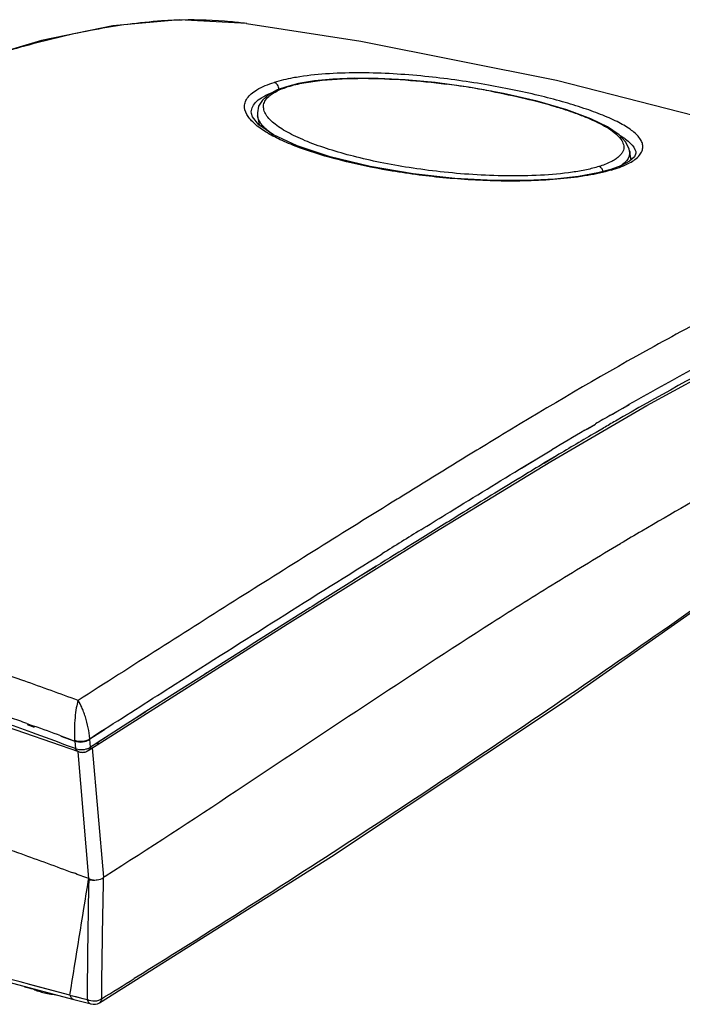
# Model space of a CAD drawing. Header units: inches. Extents: x 0 to 17, y 0 to 11.
# Tile 6 of 11: x 12 to 13.2, y 3.2 to 5. Entities that reach past the tile are written whole.
import ezdxf

# ---------------------------------------------------------------- set-up
doc = ezdxf.new("R2010")
doc.units = ezdxf.units.IN
doc.header["$LTSCALE"] = 0.935
doc.header["$MEASUREMENT"] = 0
doc.layers.get('0').update_dxf_attribs({"linetype": 'CONTINUOUS'})

msp = doc.modelspace()

# ---------------------------------------------------------------- linework, layer by layer
at = {"color": 7, "linetype": 'Continuous'}
for p, q in [((12.3952, 4.9986), (12.3948, 4.9987)), ((12.4679, 4.8829), (12.4679, 4.8829)), ((12.4146, 4.8349), (12.4151, 4.8293)), ((12.4151, 4.8295), (12.4178, 4.8128)), ((13.1003, 4.7485), (13.0976, 4.7654)), ((13.1088, 4.7637), (13.109, 4.7632)), ((13.0631, 4.7309), (13.0631, 4.7309)), ((13.0631, 4.7309), (13.067, 4.7308)), ((13.0626, 4.28), (13.0851, 4.2931)), ((13.0626, 4.2801), (13.0663, 4.2822)), ((13.0663, 4.2822), (13.0742, 4.2868)), ((13.0742, 4.2868), (13.0851, 4.2931)), ((13.0851, 4.2931), (13.097, 4.2999)), ((13.0851, 4.2931), (13.0904, 4.2962)), ((13.0904, 4.2962), (13.097, 4.3)), ((13.0153, 4.2525), (13.0201, 4.2553)), ((13.0154, 4.2525), (13.0348, 4.2638)), ((13.0201, 4.2553), (13.0348, 4.2639)), ((13.0497, 4.2565), (13.0361, 4.2486)), ((13.0497, 4.2563), (13.0361, 4.2483)), ((12.9334, 4.2037), (12.9547, 4.2165)), ((12.7403, 4.0656), (12.953, 4.1954)), ((12.8991, 4.183), (12.9334, 4.2037)), ((12.9634, 4.2056), (12.9405, 4.1919)), ((12.9634, 4.2056), (12.9406, 4.1917)), ((12.8955, 4.1808), (12.8991, 4.183)), ((12.9027, 4.169), (12.8946, 4.1641)), ((12.9027, 4.1689), (12.8947, 4.164)), ((12.6746, 4.1281), (12.6713, 4.126)), ((12.6746, 4.128), (12.6713, 4.1259)), ((12.7932, 4.102), (12.7863, 4.0978)), ((12.7922, 4.1015), (12.7863, 4.0979)), ((12.7931, 4.1021), (12.7922, 4.1015)), ((12.4693, 3.8966), (12.7403, 4.0656)), ((12.7084, 4.0498), (12.6994, 4.0442)), ((12.7084, 4.0497), (12.6994, 4.0442)), ((12.6326, 4.0027), (12.5925, 3.9777)), ((12.6327, 4.0028), (12.5984, 3.9814)), ((12.5984, 3.9814), (12.5926, 3.9778)), ((12.5112, 3.9268), (12.4053, 3.86)), ((12.5149, 3.9291), (12.5112, 3.9267)), ((12.5149, 3.9291), (12.5112, 3.9268)), ((12.1205, 3.675), (12.4693, 3.8966)), ((12.3988, 3.8559), (12.3223, 3.8074)), ((12.4053, 3.86), (12.3988, 3.8559)), ((12.4053, 3.86), (12.3995, 3.8563)), ((11.668, 3.8071), (12.0867, 3.6627)), ((12.3186, 3.8051), (12.2103, 3.7361)), ((12.3221, 3.8073), (12.3184, 3.8049)), ((12.3223, 3.8074), (12.3186, 3.8051)), ((12.21, 3.7359), (12.1771, 3.7149)), ((12.2103, 3.7361), (12.1847, 3.7198)), ((11.9919, 3.7143), (12.0048, 3.7097)), ((11.9922, 3.7122), (12.005, 3.7078)), ((12.1773, 3.7151), (12.143, 3.6931)), ((12.1847, 3.7198), (12.1773, 3.7151)), ((12.0542, 3.6916), (12.0673, 3.6867)), ((12.0543, 3.6909), (12.0796, 3.6822)), ((12.0673, 3.6867), (12.0796, 3.6822)), ((12.107, 3.6864), (12.134, 3.7036)), ((12.107, 3.6864), (12.1179, 3.6933)), ((12.1179, 3.6933), (12.1302, 3.7012)), ((12.1428, 3.693), (12.118, 3.6772)), ((12.143, 3.6931), (12.1227, 3.6802)), ((12.1302, 3.7012), (12.1341, 3.7037)), ((12.081, 3.6683), (12.0682, 3.673)), ((12.081, 3.6683), (12.0682, 3.6726)), ((12.0796, 3.6822), (12.081, 3.6683)), ((12.1042, 3.6645), (12.1205, 3.675)), ((12.1086, 3.6712), (12.1071, 3.6854)), ((12.118, 3.6772), (12.1086, 3.6711)), ((12.1133, 3.6742), (12.1086, 3.6712)), ((12.1328, 3.4321), (12.1122, 3.6697)), ((12.118, 3.6772), (12.1133, 3.6742)), ((12.1227, 3.6802), (12.118, 3.6772)), ((12.0849, 3.6633), (12.085, 3.6625)), ((12.085, 3.6625), (12.1051, 3.4297)), ((12.0867, 3.6627), (12.0867, 3.6627)), ((12.0975, 3.662), (12.0979, 3.6621)), ((12.1009, 3.6628), (12.102, 3.6633)), ((12.1017, 3.6632), (12.103, 3.6638)), ((12.1023, 3.6635), (12.1017, 3.6632)), ((12.102, 3.6633), (12.1031, 3.6639)), ((12.1034, 3.664), (12.1023, 3.6635)), ((12.1031, 3.6639), (12.1042, 3.6646)), ((12.1036, 3.6642), (12.1034, 3.6641)), ((12.1355, 3.4338), (12.1328, 3.4321)), ((12.1356, 3.4338), (12.1328, 3.4321)), ((12.1051, 3.4296), (12.1049, 3.428)), ((12.1053, 3.4279), (12.1049, 3.428)), ((12.1324, 3.4318), (12.1328, 3.432)), ((11.6386, 3.3234), (12.078, 3.2081)), ((12.0707, 3.216), (11.9969, 3.2354)), ((12.0707, 3.216), (11.9971, 3.2355)), ((11.9876, 3.2313), (11.9953, 3.2291)), ((12.0707, 3.216), (12.0813, 3.2133)), ((12.0707, 3.216), (12.1023, 3.2077)), ((12.078, 3.2081), (12.1095, 3.1997)), ((12.1249, 3.202), (12.1249, 3.202))]:
    msp.add_line(p, q, dxfattribs=at)
for points in [[(12.3952, 4.9986), (12.2713, 5.0054), (12.1495, 4.9943), (12.0186, 4.9676), (11.8767, 4.9256), (11.7208, 4.8667), (11.5461, 4.7886), (11.3438, 4.6875), (11.0991, 4.5588), (10.7884, 4.3899), (10.4179, 4.1703)], [(12.3948, 4.9987), (12.6045, 4.9664), (12.9634, 4.895), (13.3167, 4.8041), (13.6624, 4.6944), (13.8327, 4.6325)], [(13.0976, 4.7654), (13.097, 4.768), (13.0908, 4.7813), (13.0782, 4.7947), (13.057, 4.8091), (13.0264, 4.8241), (12.9826, 4.8404), (12.9277, 4.8563), (12.8663, 4.8704), (12.8021, 4.882), (12.741, 4.8903), (12.686, 4.8955), (12.6365, 4.8981), (12.5922, 4.8984), (12.5531, 4.8968), (12.5193, 4.8935), (12.4904, 4.8886), (12.4679, 4.8829)], [(12.4679, 4.8829), (12.4512, 4.8768), (12.4355, 4.8683), (12.4239, 4.8583), (12.4169, 4.8469), (12.4146, 4.8349)], [(13.0631, 4.7309), (13.0391, 4.7246), (13.0037, 4.7182), (12.9605, 4.7134), (12.9088, 4.7107), (12.8476, 4.7108), (12.7772, 4.7147), (12.7002, 4.7231), (12.6215, 4.7365), (12.5484, 4.7541), (12.4877, 4.7743), (12.444, 4.7946), (12.4176, 4.813), (12.4056, 4.8277), (12.4036, 4.8339)], [(13.1088, 4.7637), (13.1092, 4.7606), (13.1067, 4.7543), (13.0976, 4.7461), (13.0817, 4.7376), (13.0631, 4.7309)], [(12.953, 4.1954), (13.1289, 4.298), (13.2775, 4.3789), (13.4044, 4.4427), (13.5135, 4.4916), (13.6078, 4.5274), (13.6889, 4.55), (13.7578, 4.5584), (13.8147, 4.5533), (13.8364, 4.5468)], [(12.1249, 3.202), (12.5507, 3.4705), (12.9742, 3.7522), (13.3732, 4.0322), (13.6658, 4.2482), (13.8711, 4.4075)], [(12.8955, 4.1808), (12.9457, 4.2111), (12.9547, 4.2165)], [(12.0867, 3.6627), (12.0878, 3.6623), (12.0891, 3.6619), (12.0905, 3.6617), (12.0919, 3.6615), (12.0932, 3.6614), (12.0946, 3.6615), (12.0959, 3.6616), (12.0972, 3.6618), (12.0985, 3.662), (12.0997, 3.6624), (12.1009, 3.6628)], [(12.1039, 3.6644), (12.1039, 3.6643), (12.1036, 3.6642)], [(12.0813, 3.2133), (12.0918, 3.2104), (12.1023, 3.2077)]]:
    msp.add_lwpolyline(points, dxfattribs=at)
for centre, radius, start, end in [((12.2963, 4.1617), 0.8437, 91.3433, 93.3624), ((12.4696, 4.8772), 0.00594, 102.1491, 107.2996), ((12.5248, 4.7099), 0.1812, 107.2252, 108.2429), ((12.5744, 3.4423), 1.4573, 81.8666, 82.6311), ((12.5735, 3.436), 1.4636, 80.0548, 81.8669), ((12.5782, 3.4628), 1.4365, 79.3374, 80.0546), ((12.449, 4.7814), 0.0467, 132.9773, 134.6224), ((12.9883, 4.985), 0.2661, 286.4314, 287.209), ((17.0205, -2.5472), 7.8916, 120.10115, 120.33512), ((16.8997, -2.3584), 7.6538, 120.01004, 120.19989), ((17.8747, -3.9991), 9.5761, 120.49375, 120.91561), ((17.4488, -3.2966), 8.7408, 120.32089, 120.87402), ((19.22, -6.251), 12.1855, 121.01949, 121.22733), ((23.4359, -13.1878), 20.3029, 121.27874, 121.61444), ((31.4449, -26.2123), 35.5928, 121.61589, 121.76326), ((32.2211, -27.4519), 37.0691, 121.75053, 121.87943), ((17.6565, -3.6477), 8.95, 120.45415, 120.74579), ((30.5647, -24.7963), 33.9256, 121.77617, 121.90893), ((31.3037, -25.9759), 35.3175, 121.99167, 122.14038), ((8.9104, -4.8361), 9.1606, 69.71902, 70.37862), ((8.9184, -4.802), 9.0539, 70.15592, 70.35775), ((8.9292, -4.7916), 9.0279, 70.11015, 70.46955), ((8.8891, -4.8829), 9.14, 69.73973, 70.06959), ((8.8958, -4.8839), 9.126, 69.65822, 70.10998), ((12.1371, 3.6884), 0.0301, 183.9102, 185.7847), ((12.13, 3.6878), 0.0507, 184.5276, 186.3943), ((12.0925, 3.6971), 0.0306, 285.6536, 288.1928), ((12.0929, 3.6958), 0.0293, 288.2047, 288.9962), ((9.1491, -4.4026), 8.3715, 69.32228, 69.52646), ((-15.1546, 7.7116), 27.594, 350.62375, 351.0696), ((33.7259, 3.0244), 21.6244, 178.93081, 179.51447), ((1.1948, 20.9796), 20.8648, 301.60364, 301.79747), ((12.0374, 3.3935), 0.1697, 255.6104, 258.1056), ((12.1146, 3.2187), 0.0197, 255.123, 301.6304)]:
    msp.add_arc(centre, radius, start, end, dxfattribs=at)
for points, knots in [([(12.3948, 4.9987), (12.385, 5), (12.3457, 5.0046), (12.3061, 5.0058), (12.2765, 5.0051)], [0, 0, 0, 0, 0.251531, 1, 1, 1, 1]), ([(12.2468, 5.0039), (12.2055, 5.0015), (12.1232, 4.9907), (12.0024, 4.9628), (11.884, 4.9264), (11.7681, 4.8831), (11.6541, 4.8347), (11.5039, 4.7648), (11.3185, 4.6697), (11.0967, 4.5525), (10.8751, 4.4334), (10.6563, 4.3098), (10.513, 4.2234), (10.4424, 4.1789)], [0, 0, 0, 0, 0.062159, 0.124191, 0.186113, 0.248003, 0.309938, 0.371999, 0.496843, 0.62268, 0.748783, 0.874704, 1, 1, 1, 1]), ([(12.4926, 4.9011), (12.4883, 4.9004), (12.4724, 4.8977), (12.4567, 4.8941), (12.4454, 4.8906)], [0, 0, 0, 0, 0.269525, 1, 1, 1, 1]), ([(12.4711, 4.883), (12.4805, 4.8859), (12.5013, 4.8907), (12.5345, 4.8952), (12.5709, 4.8978), (12.6219, 4.8987), (12.6857, 4.896), (12.7364, 4.8908), (12.7613, 4.8876)], [0, 0, 0, 0, 0.101356, 0.2181, 0.344646, 0.476137, 0.741814, 1, 1, 1, 1]), ([(13.1158, 4.7572), (13.1177, 4.7595), (13.1208, 4.7644), (13.1224, 4.7727), (13.1207, 4.7808), (13.1162, 4.7885), (13.1095, 4.796), (13.0971, 4.8062), (13.0767, 4.8182), (13.0473, 4.8313), (13.0126, 4.8439), (12.9731, 4.8559), (12.9294, 4.8672), (12.882, 4.8777), (12.8127, 4.8907), (12.7201, 4.9034), (12.6246, 4.9093), (12.5479, 4.9075), (12.5105, 4.9038), (12.4926, 4.9011)], [0, 0, 0, 0, 0.013296, 0.024904, 0.036461, 0.049206, 0.063801, 0.080499, 0.12018, 0.167782, 0.222465, 0.283419, 0.35001, 0.421653, 0.497809, 0.661428, 0.834369, 0.919957, 1, 1, 1, 1]), ([(12.3975, 4.8283), (12.3942, 4.8332), (12.3904, 4.8417), (12.3916, 4.8537), (12.3959, 4.8623), (12.4035, 4.8704), (12.4195, 4.8815), (12.4345, 4.8872), (12.4454, 4.8906)], [0, 0, 0, 0, 0.190109, 0.27991, 0.377601, 0.493113, 0.633224, 1, 1, 1, 1]), ([(13.0414, 4.7364), (13.0339, 4.7341), (13.0177, 4.73), (12.9819, 4.7238), (12.9328, 4.7195), (12.8718, 4.7186), (12.8105, 4.721), (12.751, 4.7263), (12.6943, 4.7338), (12.6412, 4.7433), (12.5921, 4.7544), (12.5476, 4.767), (12.5137, 4.7789), (12.4896, 4.7892), (12.4737, 4.797), (12.4597, 4.805), (12.4476, 4.8133), (12.4378, 4.8219), (12.4306, 4.8307), (12.4262, 4.8399), (12.4255, 4.8497), (12.4295, 4.8593), (12.4382, 4.868), (12.4514, 4.8759), (12.462, 4.88), (12.468, 4.882)], [0, 0, 0, 0, 0.032992, 0.070405, 0.153588, 0.241227, 0.328491, 0.41306, 0.493791, 0.570001, 0.641142, 0.706634, 0.765764, 0.792679, 0.817644, 0.84052, 0.86115, 0.87943, 0.895343, 0.909198, 0.921927, 0.935421, 0.951943, 0.973203, 1, 1, 1, 1]), ([(12.4545, 4.8779), (12.4543, 4.8807), (12.4526, 4.8862), (12.4479, 4.8901), (12.4454, 4.8906)], [0, 0, 0, 0, 0.527968, 1, 1, 1, 1]), ([(12.4684, 4.883), (12.4686, 4.883), (12.4695, 4.8832), (12.4704, 4.8831), (12.4711, 4.883)], [0, 0, 0, 0, 0.255792, 1, 1, 1, 1]), ([(12.4036, 4.8343), (12.4033, 4.8376), (12.4043, 4.8449), (12.4113, 4.8549), (12.4231, 4.8638), (12.433, 4.8685), (12.4386, 4.8707)], [0, 0, 0, 0, 0.184291, 0.394417, 0.66033, 1, 1, 1, 1]), ([(12.844, 4.8744), (12.8647, 4.8705), (12.904, 4.8622), (12.9513, 4.8498), (12.9856, 4.8389), (13.0084, 4.8307), (13.029, 4.8222), (13.0471, 4.8134), (13.0624, 4.8043), (13.0746, 4.7949), (13.0832, 4.7852), (13.087, 4.7761), (13.0869, 4.769), (13.0853, 4.7638), (13.0821, 4.7587), (13.0773, 4.7538), (13.0708, 4.749), (13.0589, 4.7424), (13.0487, 4.7387), (13.0414, 4.7364)], [0, 0, 0, 0, 0.189475, 0.361344, 0.439829, 0.512799, 0.579793, 0.640276, 0.693691, 0.739561, 0.777804, 0.809823, 0.82496, 0.840743, 0.858299, 0.878652, 0.902595, 0.930667, 1, 1, 1, 1]), ([(13.0635, 4.7298), (13.0495, 4.7256), (13.0188, 4.719), (12.9697, 4.7128), (12.9166, 4.7097), (12.8445, 4.7093), (12.7571, 4.7144), (12.6585, 4.7274), (12.5706, 4.7457), (12.5055, 4.765), (12.4612, 4.783), (12.4343, 4.7967), (12.4128, 4.8112), (12.4014, 4.8224), (12.3975, 4.8283)], [0, 0, 0, 0, 0.063284, 0.136269, 0.214284, 0.29374, 0.449097, 0.59383, 0.724492, 0.838314, 0.887864, 0.931718, 0.969241, 1, 1, 1, 1]), ([(12.4437, 4.7944), (12.4399, 4.797), (12.433, 4.8023), (12.4221, 4.813), (12.4162, 4.8227), (12.4151, 4.8293)], [0, 0, 0, 0, 0.29853, 0.563651, 1, 1, 1, 1]), ([(13.0805, 4.7931), (13.0872, 4.789), (13.0985, 4.781), (13.1073, 4.7694), (13.1088, 4.7637)], [0, 0, 0, 0, 0.573323, 1, 1, 1, 1]), ([(13.067, 4.7308), (13.0775, 4.7341), (13.095, 4.7406), (13.1109, 4.7513), (13.1158, 4.7572)], [0, 0, 0, 0, 0.591719, 1, 1, 1, 1]), ([(13.0976, 4.7654), (13.0979, 4.7631), (13.0979, 4.7581), (13.095, 4.7506), (13.0892, 4.7434), (13.0839, 4.7393), (13.0809, 4.7373)], [0, 0, 0, 0, 0.204915, 0.424467, 0.682997, 1, 1, 1, 1]), ([(13.0492, 4.7272), (13.0486, 4.7294), (13.0467, 4.7332), (13.0431, 4.7359), (13.0414, 4.7364)], [0, 0, 0, 0, 0.548772, 1, 1, 1, 1]), ([(13.8325, 4.6326), (13.818, 4.6381), (13.7862, 4.6453), (13.7163, 4.6474), (13.6424, 4.6324), (13.5671, 4.6082), (13.4858, 4.5773), (13.3815, 4.531), (13.2546, 4.4674), (13.0805, 4.3733), (12.951, 4.297), (12.8645, 4.2446)], [0, 0, 0, 0, 0.043657, 0.091067, 0.196461, 0.254116, 0.314463, 0.441718, 0.575844, 0.714702, 1, 1, 1, 1]), ([(13.5272, 4.5019), (13.4899, 4.4866), (13.4146, 4.4529), (13.262, 4.3766), (13.148, 4.3133), (13.0717, 4.2693)], [0, 0, 0, 0, 0.235979, 0.483395, 1, 1, 1, 1]), ([(13.097, 4.3), (13.167, 4.34), (13.2714, 4.3975), (13.4113, 4.4675), (13.4803, 4.4989), (13.5144, 4.5133)], [0, 0, 0, 0, 0.515262, 0.76275, 1, 1, 1, 1]), ([(13.8689, 4.4103), (13.8378, 4.384), (13.7739, 4.3334), (13.6763, 4.2594), (13.5776, 4.1856), (13.4439, 4.0873), (13.2738, 3.965), (13.0656, 3.8196), (12.853, 3.6749), (12.6359, 3.5307), (12.4144, 3.3874), (12.2645, 3.2932), (12.1889, 3.2462)], [0, 0, 0, 0, 0.059672, 0.119529, 0.179768, 0.240415, 0.362938, 0.487109, 0.612924, 0.740365, 0.869402, 1, 1, 1, 1]), ([(12.8645, 4.2446), (12.8487, 4.2349), (12.7852, 4.1963), (12.722, 4.1574), (12.6746, 4.1281)], [0, 0, 0, 0, 0.249735, 1, 1, 1, 1]), ([(12.7145, 4.0697), (12.7296, 4.0791), (12.7898, 4.1163), (12.8501, 4.1533), (12.8955, 4.1808)], [0, 0, 0, 0, 0.250391, 1, 1, 1, 1]), ([(13.3381, 4.1916), (13.32, 4.1817), (13.247, 4.141), (13.1745, 4.0994), (13.1202, 4.0675)], [0, 0, 0, 0, 0.246298, 1, 1, 1, 1]), ([(12.6713, 4.126), (12.5744, 4.066), (12.4287, 3.9748), (12.2338, 3.851), (12.1352, 3.7883), (12.0856, 3.7565)], [0, 0, 0, 0, 0.49376, 0.744852, 1, 1, 1, 1]), ([(11.9865, 3.7925), (11.9006, 3.8231), (11.5636, 3.9376), (11.2195, 4.0312), (10.9608, 4.087)], [0, 0, 0, 0, 0.256314, 1, 1, 1, 1]), ([(13.081, 4.0443), (13.0415, 4.0208), (12.9627, 3.9731), (12.8057, 3.8744), (12.6103, 3.7461), (12.3749, 3.589), (12.2161, 3.485), (12.1356, 3.4338)], [0, 0, 0, 0, 0.122399, 0.245631, 0.494107, 0.745484, 1, 1, 1, 1]), ([(12.1341, 3.7037), (12.1773, 3.7313), (12.3466, 3.8393), (12.5165, 3.9467), (12.6436, 4.0258)], [0, 0, 0, 0, 0.254769, 1, 1, 1, 1]), ([(12.0856, 3.7565), (12.0843, 3.7522), (12.082, 3.7418), (12.0798, 3.7244), (12.0787, 3.7045), (12.0789, 3.6906), (12.0794, 3.6838)], [0, 0, 0, 0, 0.185674, 0.433033, 0.720496, 1, 1, 1, 1]), ([(12.107, 3.6864), (12.1066, 3.6931), (12.1047, 3.7067), (12.1004, 3.7231), (12.0961, 3.7356), (12.092, 3.7458), (12.0883, 3.7525), (12.0856, 3.7565)], [0, 0, 0, 0, 0.271806, 0.556019, 0.687464, 0.806641, 1, 1, 1, 1]), ([(12.0794, 3.6838), (12.0839, 3.682), (12.0936, 3.6812), (12.1032, 3.6837), (12.107, 3.6864)], [0, 0, 0, 0, 0.506419, 1, 1, 1, 1]), ([(12.0796, 3.6822), (12.084, 3.6804), (12.0939, 3.6797), (12.1033, 3.6826), (12.1071, 3.6854)], [0, 0, 0, 0, 0.503894, 1, 1, 1, 1]), ([(12.0867, 3.6627), (12.0854, 3.6632), (12.0829, 3.6645), (12.0813, 3.6669), (12.081, 3.6683)], [0, 0, 0, 0, 0.517176, 1, 1, 1, 1]), ([(12.081, 3.6683), (12.0815, 3.668), (12.0837, 3.6672), (12.086, 3.6668), (12.0877, 3.6666)], [0, 0, 0, 0, 0.235338, 1, 1, 1, 1]), ([(12.1025, 3.6681), (12.1031, 3.6683), (12.1052, 3.6691), (12.1072, 3.6702), (12.1086, 3.6712)], [0, 0, 0, 0, 0.265942, 1, 1, 1, 1]), ([(12.1086, 3.6712), (12.1087, 3.6692), (12.107, 3.6665), (12.1048, 3.6649), (12.1042, 3.6646)], [0, 0, 0, 0, 0.732789, 1, 1, 1, 1]), ([(12.1205, 3.675), (12.1213, 3.6755), (12.1225, 3.6771), (12.1227, 3.6791), (12.1227, 3.6802)], [0, 0, 0, 0, 0.467746, 1, 1, 1, 1]), ([(11.9971, 3.2355), (11.9047, 3.26), (11.5333, 3.3575), (11.1613, 3.4526), (10.8815, 3.5228)], [0, 0, 0, 0, 0.248885, 1, 1, 1, 1]), ([(11.9483, 3.487), (11.9591, 3.4832), (12.0021, 3.4679), (12.0451, 3.4521), (12.0772, 3.4401)], [0, 0, 0, 0, 0.249186, 1, 1, 1, 1]), ([(12.1051, 3.4297), (12.106, 3.4293), (12.1096, 3.428), (12.1135, 3.4272), (12.1165, 3.4271)], [0, 0, 0, 0, 0.230492, 1, 1, 1, 1]), ([(12.1053, 3.4279), (12.1061, 3.4277), (12.1098, 3.427), (12.1136, 3.4269), (12.1165, 3.4271)], [0, 0, 0, 0, 0.226538, 1, 1, 1, 1]), ([(12.1165, 3.4271), (12.118, 3.4271), (12.1236, 3.4274), (12.1292, 3.4293), (12.1324, 3.4318)], [0, 0, 0, 0, 0.265931, 1, 1, 1, 1]), ([(12.1291, 3.209), (12.1292, 3.2276), (12.1301, 3.3019), (12.1313, 3.3762), (12.1325, 3.4318)], [0, 0, 0, 0, 0.250608, 1, 1, 1, 1]), ([(12.0021, 3.2278), (12.005, 3.2263), (12.0112, 3.2237), (12.0214, 3.2206), (12.0327, 3.2182), (12.0406, 3.2172), (12.0447, 3.2167)], [0, 0, 0, 0, 0.217989, 0.45829, 0.719657, 1, 1, 1, 1]), ([(12.0707, 3.216), (12.0713, 3.2142), (12.073, 3.2108), (12.0763, 3.2085), (12.078, 3.2081)], [0, 0, 0, 0, 0.523951, 1, 1, 1, 1]), ([(12.1291, 3.209), (12.1255, 3.2062), (12.116, 3.2033), (12.1064, 3.2053), (12.1023, 3.2077)], [0, 0, 0, 0, 0.491445, 1, 1, 1, 1]), ([(12.1023, 3.2077), (12.1029, 3.2058), (12.1046, 3.2024), (12.1078, 3.2002), (12.1095, 3.1997)], [0, 0, 0, 0, 0.523881, 1, 1, 1, 1]), ([(12.1291, 3.209), (12.1289, 3.2083), (12.1283, 3.2056), (12.1266, 3.203), (12.1249, 3.202)], [0, 0, 0, 0, 0.269932, 1, 1, 1, 1])]:
    msp.add_open_spline(points, degree=3, knots=knots, dxfattribs=at)
msp.add_open_spline([(12.0877, 3.6666), (12.0921, 3.666), (12.0966, 3.6664), (12.1008, 3.6676)], degree=3, dxfattribs=at)

doc.saveas('drawing.dxf')
